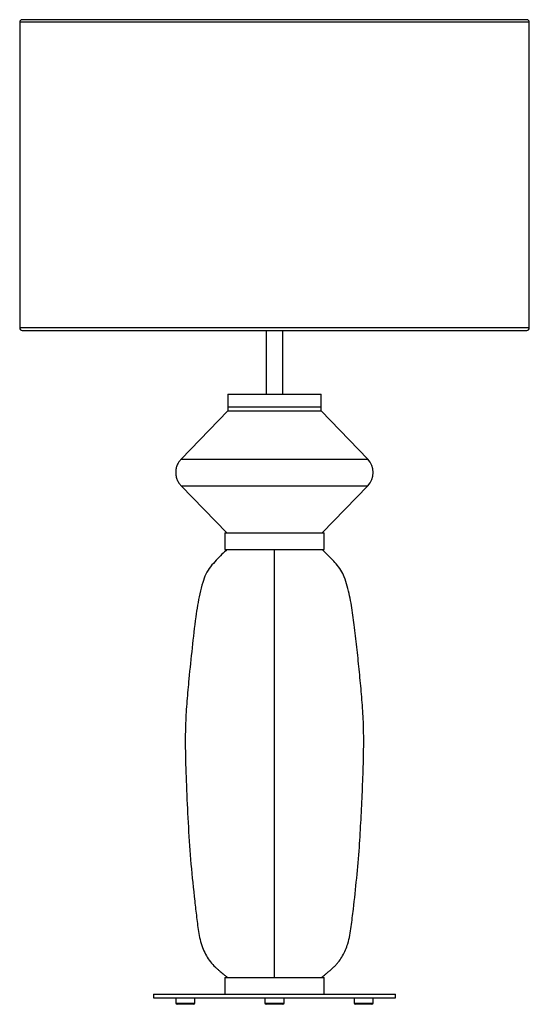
# Paper-space layout '_Izquierda' of a CAD drawing. Header units: millimetres. Extents: x 293 to 693, y -261 to 512.
import ezdxf

# ---------------------------------------------------------------- set-up
doc = ezdxf.new("R2010")
doc.units = ezdxf.units.MM

psp = doc.layouts.new('_Izquierda')

# ---------------------------------------------------------------- linework, layer by layer
at = {"color": 7, "linetype": 'Continuous', "lineweight": 25}
for p, q in [((691.23, 511.86), (295.23, 511.86)), ((293.23, 509.86), (293.23, 269.86)), ((693.23, 269.86), (693.23, 509.86)), ((295.23, 267.86), (691.23, 267.86)), ((486.73, 267.86), (486.73, 217.87)), ((499.73, 217.87), (499.73, 267.86)), ((456.73, 217.87), (456.73, 204.87)), ((456.73, 217.87), (529.73, 217.87)), ((529.73, 204.87), (529.73, 217.87)), ((456.73, 204.87), (419.95, 166.9)), ((456.73, 207.87), (529.73, 207.87)), ((566.51, 166.9), (529.73, 204.87)), ((419.95, 145.96), (455.8, 108.95)), ((530.66, 108.95), (566.51, 145.96)), ((454.23, 108.95), (454.23, 95.95)), ((532.23, 95.95), (532.23, 108.95)), ((454.23, -240.12), (454.23, -253.12)), ((532.23, -253.12), (532.23, -240.12)), ((398.23, -253.13), (398.23, -256.13)), ((398.23, -253.13), (588.23, -253.13)), ((588.23, -256.13), (588.23, -253.13)), ((398.23, -256.13), (588.23, -256.13)), ((415.73, -256.13), (415.73, -260.13)), ((429.73, -261.13), (416.73, -261.13)), ((430.73, -260.13), (430.73, -256.13)), ((485.73, -256.13), (485.73, -260.13)), ((499.73, -261.13), (486.73, -261.13)), ((500.73, -260.13), (500.73, -256.13)), ((555.73, -256.13), (555.73, -260.13)), ((569.73, -261.13), (556.73, -261.13)), ((570.73, -260.13), (570.73, -256.13))]:
    psp.add_line(p, q, dxfattribs=at)
at = {"color": 8, "linetype": 'Continuous', "lineweight": 25}
for p, q in [((693.23, 509.86), (293.23, 509.86)), ((693.23, 269.86), (293.23, 269.86)), ((415.73, -260.13), (430.73, -260.13)), ((485.73, -260.13), (500.73, -260.13)), ((555.73, -260.13), (570.73, -260.13))]:
    psp.add_line(p, q, dxfattribs=at)
at = {"color": 7, "linetype": 'Continuous', "lineweight": 25}
for centre, radius, start, end in [((295.23, 509.86), 2, 90, 180), ((691.23, 509.86), 2, 0, 90), ((295.23, 269.86), 2, 180, 270), ((691.23, 269.86), 2, 270, 360), ((555.78, 156.43), 15, 315.71721, 44.29986), ((416.73, -260.13), 1, 180, 270), ((429.73, -260.13), 1, 270, 360), ((486.73, -260.13), 1, 180, 270), ((499.73, -260.13), 1, 270, 0), ((556.73, -260.13), 1, 180, 270), ((569.73, -260.13), 1, 270, 0)]:
    psp.add_arc(centre, radius, start, end, dxfattribs=at)
for points, knots in [([(456.73, 207.87), (456.73, 207.87), (456.92, 207.87), (457.76, 207.87), (458.4, 207.87), (460.18, 207.87), (461.31, 207.87), (464.04, 207.87), (465.64, 207.87), (469.2, 207.87), (471.17, 207.87), (475.34, 207.87), (477.55, 207.87), (482.04, 207.87), (484.33, 207.87), (488.85, 207.87), (491.08, 207.87), (493.23, 207.87)], [0, 0, 0, 0, 0.125, 0.125, 0.25, 0.25, 0.375, 0.375, 0.5, 0.5, 0.625, 0.625, 0.75, 0.75, 0.875, 0.875, 1, 1, 1, 1]), ([(456.73, 204.87), (456.73, 204.87), (456.92, 204.87), (457.76, 204.87), (458.4, 204.87), (460.18, 204.87), (461.31, 204.87), (464.04, 204.87), (465.64, 204.87), (469.2, 204.87), (471.17, 204.87), (475.34, 204.87), (477.55, 204.87), (482.04, 204.87), (484.33, 204.87), (488.85, 204.87), (491.08, 204.87), (493.23, 204.87)], [0, 0, 0, 0, 0.125, 0.125, 0.25, 0.25, 0.375, 0.375, 0.5, 0.5, 0.625, 0.625, 0.75, 0.75, 0.875, 0.875, 1, 1, 1, 1]), ([(493.23, 207.87), (495.38, 207.87), (497.61, 207.87), (502.13, 207.87), (504.42, 207.87), (508.91, 207.87), (511.12, 207.87), (515.29, 207.87), (517.26, 207.87), (520.82, 207.87), (522.42, 207.87), (525.14, 207.87), (526.28, 207.87), (528.06, 207.87), (528.7, 207.87), (529.54, 207.87), (529.73, 207.87), (529.73, 207.87)], [0, 0, 0, 0, 0.125, 0.125, 0.25, 0.25, 0.375, 0.375, 0.5, 0.5, 0.625, 0.625, 0.75, 0.75, 0.875, 0.875, 1, 1, 1, 1]), ([(493.23, 204.87), (495.38, 204.87), (497.61, 204.87), (502.13, 204.87), (504.42, 204.87), (508.91, 204.87), (511.12, 204.87), (515.29, 204.87), (517.26, 204.87), (520.82, 204.87), (522.42, 204.87), (525.14, 204.87), (526.28, 204.87), (528.06, 204.87), (528.7, 204.87), (529.54, 204.87), (529.73, 204.87), (529.73, 204.87)], [0, 0, 0, 0, 0.125, 0.125, 0.25, 0.25, 0.375, 0.375, 0.5, 0.5, 0.625, 0.625, 0.75, 0.75, 0.875, 0.875, 1, 1, 1, 1]), ([(419.95, 166.9), (419.34, 166.28), (418.76, 165.58), (417.72, 164.03), (417.26, 163.19), (416.5, 161.39), (416.19, 160.44), (415.79, 158.47), (415.68, 157.45), (415.68, 155.41), (415.79, 154.4), (416.19, 152.42), (416.5, 151.47), (417.26, 149.67), (417.72, 148.83), (418.76, 147.28), (419.34, 146.58), (419.95, 145.96)], [0, 0, 0, 0, 0.125, 0.125, 0.25, 0.25, 0.375, 0.375, 0.5, 0.5, 0.625, 0.625, 0.75, 0.75, 0.875, 0.875, 1, 1, 1, 1]), ([(419.95, 166.9), (419.95, 166.9), (420.33, 166.9), (422.01, 166.9), (423.31, 166.9), (426.88, 166.9), (429.15, 166.9), (433.26, 166.9), (434.75, 166.9), (437.93, 166.9), (439.62, 166.9), (443.2, 166.9), (445.08, 166.9), (449, 166.9), (451.03, 166.9), (457.32, 166.9), (461.74, 166.9), (470.77, 166.9), (475.36, 166.9), (484.43, 166.9), (488.91, 166.9), (493.23, 166.9)], [0, 0, 0, 0, 0.125, 0.125, 0.25, 0.25, 0.375, 0.375, 0.4375, 0.4375, 0.5, 0.5, 0.5625, 0.5625, 0.625, 0.625, 0.75, 0.75, 0.875, 0.875, 1, 1, 1, 1]), ([(419.95, 145.96), (419.95, 145.96), (420.33, 145.96), (422.01, 145.96), (423.31, 145.96), (426.88, 145.96), (429.15, 145.96), (433.26, 145.96), (434.75, 145.96), (437.93, 145.96), (439.62, 145.96), (443.2, 145.96), (445.08, 145.96), (449, 145.96), (451.03, 145.96), (457.32, 145.96), (461.74, 145.96), (470.77, 145.96), (475.36, 145.96), (484.43, 145.96), (488.91, 145.96), (493.23, 145.96)], [0, 0, 0, 0, 0.125, 0.125, 0.25, 0.25, 0.375, 0.375, 0.4375, 0.4375, 0.5, 0.5, 0.5625, 0.5625, 0.625, 0.625, 0.75, 0.75, 0.875, 0.875, 1, 1, 1, 1]), ([(454.23, 108.95), (454.23, 108.95), (454.43, 108.95), (455.33, 108.95), (456.02, 108.95), (457.92, 108.95), (459.13, 108.95), (462.04, 108.95), (463.75, 108.95), (467.56, 108.95), (469.66, 108.95), (474.12, 108.95), (476.47, 108.95), (481.27, 108.95), (483.72, 108.95), (488.55, 108.95), (490.93, 108.95), (493.23, 108.95)], [0, 0, 0, 0, 0.125, 0.125, 0.25, 0.25, 0.375, 0.375, 0.5, 0.5, 0.625, 0.625, 0.75, 0.75, 0.875, 0.875, 1, 1, 1, 1]), ([(493.23, 108.95), (495.53, 108.95), (497.91, 108.95), (502.74, 108.95), (505.19, 108.95), (509.99, 108.95), (512.34, 108.95), (516.8, 108.95), (518.9, 108.95), (522.71, 108.95), (524.42, 108.95), (527.33, 108.95), (528.54, 108.95), (530.44, 108.95), (531.13, 108.95), (532.03, 108.95), (532.23, 108.95), (532.23, 108.95)], [0, 0, 0, 0, 0.125, 0.125, 0.25, 0.25, 0.375, 0.375, 0.5, 0.5, 0.625, 0.625, 0.75, 0.75, 0.875, 0.875, 1, 1, 1, 1]), ([(455.89, 95.95), (454.59, 94.69), (451.76, 91.94), (447.4, 87.51), (442.91, 82.51), (439.14, 76.65), (436.59, 69.34), (434.56, 61.14), (432.79, 52.14), (430.67, 38.02), (428.51, 18.73), (426.22, -3.33), (424.4, -23.06), (423.29, -40.48), (423.12, -57.95), (423.51, -75.45), (424.37, -96.84), (425.53, -122.08), (427.52, -151.14), (429.74, -172.58), (431.34, -186.47), (432.1, -192.86), (432.87, -199.26), (433.76, -205.63), (435.09, -211.92), (437.04, -217.79), (439.67, -223.09), (442.79, -227.76), (445.79, -231.03), (448.17, -233.23), (449.74, -234.61), (451.3, -235.94), (452.88, -237.27), (454.64, -238.75), (455.97, -239.69), (456.73, -240.23)], [0, 0, 0, 0, 0.015412, 0.03359, 0.052907, 0.072574, 0.092387, 0.118471, 0.14445, 0.170404, 0.240011, 0.309624, 0.359182, 0.408638, 0.458191, 0.507862, 0.557584, 0.640358, 0.722942, 0.805518, 0.823742, 0.842001, 0.860299, 0.878576, 0.896765, 0.914956, 0.931037, 0.94698, 0.962606, 0.968636, 0.974578, 0.980406, 0.986093, 0.992116, 1, 1, 1, 1]), ([(454.23, 95.95), (454.23, 95.95), (454.43, 95.95), (455.33, 95.95), (456.02, 95.95), (457.92, 95.95), (459.13, 95.95), (462.04, 95.95), (463.75, 95.95), (467.56, 95.95), (469.66, 95.95), (474.12, 95.95), (476.47, 95.95), (481.27, 95.95), (483.72, 95.95), (488.55, 95.95), (490.93, 95.95), (493.23, 95.95)], [0, 0, 0, 0, 0.125, 0.125, 0.25, 0.25, 0.375, 0.375, 0.5, 0.5, 0.625, 0.625, 0.75, 0.75, 0.875, 0.875, 1, 1, 1, 1]), ([(493.23, 95.95), (495.53, 95.95), (497.91, 95.95), (502.74, 95.95), (505.19, 95.95), (509.99, 95.95), (512.34, 95.95), (516.8, 95.95), (518.9, 95.95), (522.71, 95.95), (524.42, 95.95), (527.33, 95.95), (528.54, 95.95), (530.44, 95.95), (531.13, 95.95), (532.03, 95.95), (532.23, 95.95), (532.23, 95.95)], [0, 0, 0, 0, 0.125, 0.125, 0.25, 0.25, 0.375, 0.375, 0.5, 0.5, 0.625, 0.625, 0.75, 0.75, 0.875, 0.875, 1, 1, 1, 1]), ([(529.73, -240.23), (530.64, -239.58), (532.25, -238.42), (534.4, -236.57), (536.38, -234.91), (538.36, -233.18), (540.32, -231.35), (542.19, -229.38), (544.42, -226.64), (546.81, -223.02), (549.11, -218.42), (551.05, -213.05), (552.48, -206.92), (553.49, -200.11), (554.31, -193.28), (555.83, -180.61), (557.85, -162.13), (559.86, -138.62), (561.21, -115.94), (562.2, -94.09), (563.08, -72.22), (563.39, -51.81), (562.82, -32.89), (561.37, -15.49), (559.72, 1.92), (557.88, 19.34), (556.26, 33.51), (554.85, 44.39), (553.67, 52.01), (552.23, 59.59), (550.43, 67.1), (548.41, 73.98), (545.41, 79.88), (541.75, 84.58), (537.81, 88.79), (534.08, 92.55), (531.67, 94.89), (530.57, 95.95)], [0, 0, 0, 0, 0.009557, 0.016839, 0.024118, 0.031589, 0.039198, 0.04691, 0.054711, 0.069189, 0.083778, 0.098317, 0.117745, 0.13727, 0.156834, 0.176356, 0.245803, 0.315116, 0.377103, 0.439194, 0.501341, 0.563385, 0.612882, 0.662353, 0.711988, 0.76173, 0.811462, 0.833319, 0.855167, 0.877032, 0.898964, 0.920894, 0.937953, 0.954948, 0.971382, 0.987006, 1, 1, 1, 1]), ([(454.23, -240.12), (454.23, -240.12), (454.43, -240.12), (455.33, -240.12), (456.02, -240.12), (457.92, -240.12), (459.13, -240.12), (462.04, -240.12), (463.75, -240.12), (467.56, -240.12), (469.66, -240.12), (474.12, -240.12), (476.47, -240.12), (481.27, -240.12), (483.72, -240.12), (488.55, -240.12), (490.93, -240.12), (493.23, -240.12)], [0, 0, 0, 0, 0.125, 0.125, 0.25, 0.25, 0.375, 0.375, 0.5, 0.5, 0.625, 0.625, 0.75, 0.75, 0.875, 0.875, 1, 1, 1, 1]), ([(493.23, -240.12), (495.53, -240.12), (497.91, -240.12), (502.74, -240.12), (505.19, -240.12), (509.99, -240.12), (512.34, -240.12), (516.8, -240.12), (518.9, -240.12), (522.71, -240.12), (524.42, -240.12), (527.33, -240.12), (528.54, -240.12), (530.44, -240.12), (531.13, -240.12), (532.03, -240.12), (532.23, -240.12), (532.23, -240.12)], [0, 0, 0, 0, 0.125, 0.125, 0.25, 0.25, 0.375, 0.375, 0.5, 0.5, 0.625, 0.625, 0.75, 0.75, 0.875, 0.875, 1, 1, 1, 1])]:
    psp.add_open_spline(points, degree=3, knots=knots, dxfattribs=at)
at = {"color": 8, "linetype": 'Continuous', "lineweight": 25}
for points, knots in [([(493.23, 166.9), (495.75, 166.9), (500.88, 166.9), (508.63, 166.9), (516.44, 166.9), (524.17, 166.9), (531.64, 166.9), (538.7, 166.9), (545.17, 166.9), (550.92, 166.9), (555.83, 166.9), (559.84, 166.9), (562.9, 166.9), (565.01, 166.9), (566.28, 166.9), (566.44, 166.9), (566.51, 166.9)], [0, 0, 0, 0, 0.0656333, 0.1337552, 0.2040996, 0.2763291, 0.3500398, 0.4247723, 0.5000262, 0.5752802, 0.6500127, 0.7237234, 0.7959528, 0.8662972, 0.9344192, 1, 1, 1, 1]), ([(493.23, 145.96), (495.75, 145.96), (500.88, 145.96), (508.63, 145.96), (516.44, 145.96), (524.17, 145.96), (531.64, 145.96), (538.7, 145.96), (545.17, 145.96), (550.92, 145.96), (555.83, 145.96), (559.84, 145.96), (562.9, 145.96), (565.04, 145.96), (566.19, 145.96), (566.64, 145.96), (566.51, 145.96), (566.51, 145.96)], [0, 0, 0, 0, 0.065626, 0.133741, 0.204078, 0.2763, 0.350003, 0.424728, 0.499974, 0.57522, 0.649945, 0.723648, 0.79587, 0.866207, 0.934322, 0.999948, 1, 1, 1, 1]), ([(493.23, -240.23), (493.23, -239.58), (493.23, -238.42), (493.23, -236.57), (493.23, -234.91), (493.23, -233.18), (493.23, -231.35), (493.23, -229.38), (493.23, -226.64), (493.23, -223.02), (493.23, -218.42), (493.23, -213.05), (493.23, -206.92), (493.23, -200.11), (493.23, -193.28), (493.23, -180.61), (493.23, -162.13), (493.23, -138.62), (493.23, -115.94), (493.23, -94.09), (493.23, -72.22), (493.23, -51.81), (493.23, -32.89), (493.23, -15.49), (493.23, 1.92), (493.23, 19.34), (493.23, 33.51), (493.23, 44.39), (493.23, 52.01), (493.23, 59.59), (493.23, 67.1), (493.23, 73.98), (493.23, 79.88), (493.23, 84.58), (493.23, 88.79), (493.23, 92.55), (493.23, 94.89), (493.23, 95.95)], [0, 0, 0, 0, 0.009557, 0.016839, 0.024118, 0.031589, 0.039198, 0.04691, 0.054711, 0.069189, 0.083778, 0.098317, 0.117745, 0.13727, 0.156834, 0.176356, 0.245803, 0.315116, 0.377103, 0.439194, 0.501341, 0.563385, 0.612882, 0.662353, 0.711988, 0.76173, 0.811462, 0.833319, 0.855167, 0.877032, 0.898964, 0.920894, 0.937953, 0.954948, 0.971382, 0.987006, 1, 1, 1, 1])]:
    psp.add_open_spline(points, degree=3, knots=knots, dxfattribs=at)

doc.saveas('drawing.dxf')
